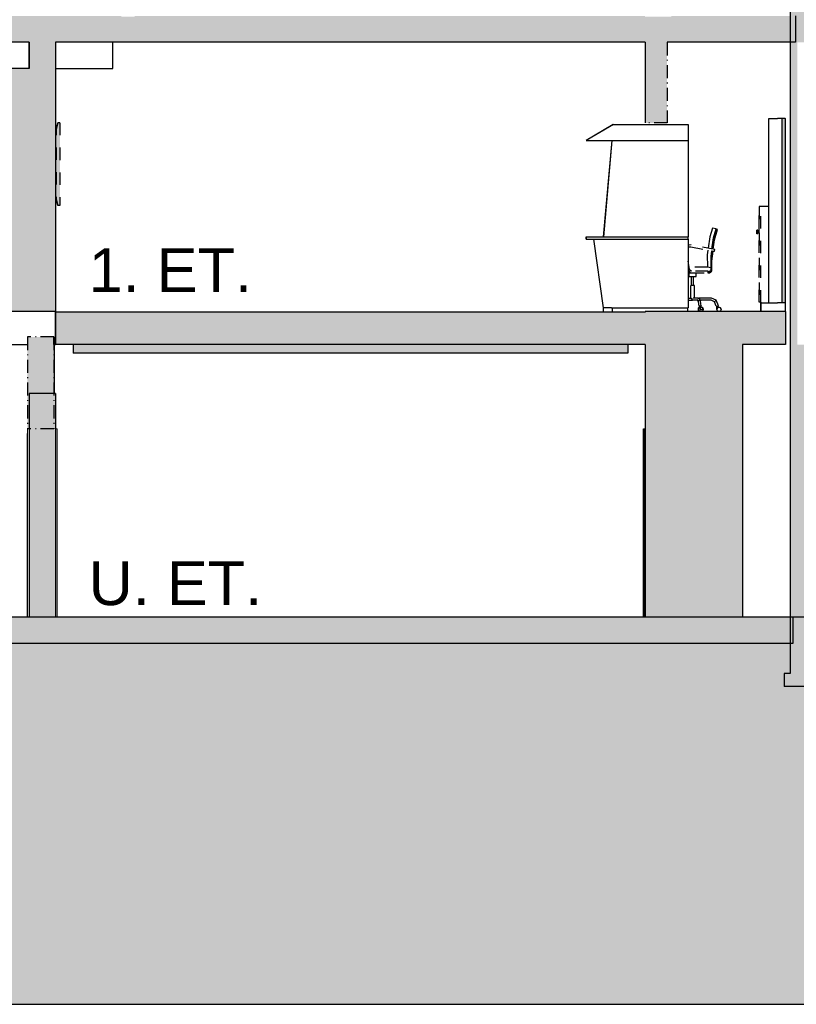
# Model space of a CAD drawing. Header units: millimetres. Extents: x -30070 to 7789, y 456 to 21551.
# Tile 2 of 18: x -20722 to -11864, y 456 to 11684. Entities that reach past the tile are written whole.
import ezdxf

# ---------------------------------------------------------------- set-up
doc = ezdxf.new("R2010")
doc.units = ezdxf.units.MM
doc.header["$LTSCALE"] = 0.5
doc.header["$MEASUREMENT"] = 0
for name, pattern in [('Over snittplan', [520, 300, -100, 20, -100]), ('PLINE', [0]), ('Små Stiplet', [564.444444, 282.222222, -282.222222])]:
    doc.linetypes.add(name, pattern=pattern)
for name, color, linetype in [('222- Søyler', 7, 'Continuous'), ('222- Søyler  (Skravur)', 7, 'Continuous'), ('231- Bærende yttervegger', 7, 'Continuous'), ('232- Ikke-bærende yttervegger(Nye konstruksjoner)', 7, 'Continuous'), ('24-- Innervegger', 7, 'Continuous'), ('24-- Innervegger (Skravur)', 7, 'Continuous'), ('241- Bærende innervegger', 7, 'Continuous'), ('241- Bærende innervegger (Skravur)', 7, 'Continuous'), ('242- Ikke-bærende innervegger IARK', 7, 'Continuous'), ('244- Vinduer_ dører_ foldevegger(Nye konstruksjoner)', 7, 'Continuous'), ('25- Dekke eksisterende salen', 7, 'Continuous'), ('25- Dekke eksisterende salen (Skravur)', 7, 'Continuous'), ('25-- Dekker', 7, 'Continuous'), ('25-- Dekker (Skravur)', 7, 'Continuous'), ('251- Frittbærende dekker', 7, 'Continuous'), ('251- Frittbærende dekker (Skravur)', 7, 'Continuous'), ('255- Gulvoverflate', 7, 'Continuous'), ('256- Faste himlinger og overflatebehandling', 7, 'Continuous'), ('256- Faste himlinger og overflatebehandling (Skravur)', 7, 'Continuous'), ('27-- Fast inventar (Skravur)(Nye konstruksjoner)', 7, 'Continuous'), ('27-- Fast inventar(Nye konstruksjoner)', 7, 'Continuous'), ('68-- Inventar (løst) (Skravur)(Nye konstruksjoner)', 7, 'Continuous'), ('68-- Inventar (løst)(Nye konstruksjoner)', 7, 'Continuous'), ('832- Tekst bygning', 7, 'Continuous')]:
    doc.layers.add(name, color=color, linetype=linetype)
doc.layers.add('234- Vinduer_ dører_ porter(Nye konstruksjoner)', color=7, linetype='Continuous', lineweight=0)
doc.layers.add('235- Utvendig kledning og overflate', color=7, linetype='Continuous', lineweight=0)
doc.styles.add('GENERATED_STYLE_1', font='arial.ttf')

# ---------------------------------------------------------------- blocks, each defined once
blk = doc.blocks.new('*X1')
at = {"layer": '241- Bærende innervegger (Skravur)', "linetype": 'Continuous'}
blk.add_hatch(color=256, dxfattribs=at).paths.add_polyline_path([(-13588, 7017), (-13588, 7017), (-13588, 4870), (-13588, 7020), (-13588, 7020)])
blk = doc.blocks.new('*X2')
at = {"layer": '235- Utvendig kledning og overflate', "linetype": 'Continuous'}
blk.add_hatch(color=256, dxfattribs=at).paths.add_polyline_path([(-13588, 4870), (-13587, 4870), (-13587, 7020), (-13588, 7020)])

msp = doc.modelspace()

# ---------------------------------------------------------------- hatches: boundary and pattern name
at = {"layer": '222- Søyler  (Skravur)', "linetype": 'Continuous'}
msp.add_hatch(color=256, dxfattribs=at).paths.add_polyline_path([(-20810, 8357), (-20612, 8357), (-20612, 11127), (-20810, 11127)])
at = {"layer": '24-- Innervegger (Skravur)', "linetype": 'Continuous'}
h = msp.add_hatch(color=256, dxfattribs=at)
h.paths.add_polyline_path([(-11933, 11427), (-11933, 4870), (-11903, 4870), (-11903, 4570), (-11933, 4570), (-11933, 4230), (-11601, 4230), (-11601, 12328), (-11533, 12328), (-11533, 15035), (-11933, 15028), (-11933, 11727), (-11875, 11727), (-11875, 11427)])
h.paths.add_polyline_path([(-11601, 7977), (-11851, 7977), (-11851, 11427), (-11601, 11427)], flags=0)
at = {"layer": '241- Bærende innervegger (Skravur)', "linetype": 'Continuous'}
for points in [[(-20312, 11547), (-20612, 11547), (-20612, 10599), (-20312, 10599)], [(-13337, 11547), (-13587, 11547), (-13587, 10507), (-13337, 10507)], [(-20312, 8357), (-20312, 10599), (-20612, 10599), (-20612, 8357)], [(-20633, 7020), (-20612, 7020), (-20612, 7421), (-20333, 7421), (-20333, 8067), (-20633, 8067)], [(-13587, 7981), (-13587, 7020), (-13337, 7020), (-13337, 7981)], [(-12478, 4870), (-12478, 7981), (-13337, 7981), (-13337, 4870)], [(-20312, 7421), (-20612, 7421), (-20612, 4870), (-20312, 4870)], [(-13337, 7020), (-13587, 7020), (-13587, 4870), (-13337, 4870)]]:
    msp.add_hatch(color=256, dxfattribs=at).paths.add_polyline_path(points)
at = {"layer": '25- Dekke eksisterende salen (Skravur)', "linetype": 'Continuous'}
msp.add_hatch(color=256, dxfattribs=at).paths.add_polyline_path([(-12001, 4080), (-5946, 4080), (7643, 4080), (7643, 4230), (-12001, 4230)])
at = {"layer": '25-- Dekker (Skravur)', "linetype": 'Continuous'}
for points in [[(-20312, 8357), (-20312, 7981), (-11987, 7981), (-11987, 8357)], [(-26049, 4570), (-11903, 4570), (-11903, 4870), (-26049, 4870)]]:
    msp.add_hatch(color=256, dxfattribs=at).paths.add_polyline_path(points)
at = {"layer": '251- Frittbærende dekker (Skravur)', "linetype": 'Continuous'}
msp.add_hatch(color=256, dxfattribs=at).paths.add_polyline_path([(-26051, 11651), (-25103, 11651), (-25103, 11427), (-20612, 11427), (-20612, 11547), (-20312, 11547), (-20312, 11427), (-13587, 11427), (-13587, 11547), (-13337, 11547), (-13337, 11427), (-11875, 11427), (-11875, 11727), (-13289, 11727), (-13289, 11717), (-13589, 11717), (-13589, 11727), (-19411, 11727), (-19411, 11717), (-19561, 11717), (-19561, 11727), (-26051, 11727), (-26051, 11671)])
at = {"layer": '256- Faste himlinger og overflatebehandling (Skravur)', "linetype": 'Continuous'}
msp.add_hatch(color=256, dxfattribs=at).paths.add_polyline_path([(-20112, 7880), (-13787, 7880), (-13787, 7980), (-20112, 7980)])
at = {"layer": '27-- Fast inventar (Skravur)(Nye konstruksjoner)', "linetype": 'Continuous'}
msp.add_hatch(color=256, dxfattribs=at).paths.add_polyline_path([(-11991, 8457), (-11991, 10557), (-12031, 10557), (-12031, 8457)])
at = {"layer": '68-- Inventar (løst) (Skravur)(Nye konstruksjoner)', "linetype": 'Continuous'}
for points in [[(-20262, 9567), (-20262, 9587), (-20263, 9587), (-20263, 10487), (-20262, 10487), (-20262, 10507), (-20287, 10507), (-20307, 10433), (-20307, 9641), (-20287, 9567)], [(-20262, 10487), (-20263, 10487), (-20263, 9587), (-20262, 9587)]]:
    msp.add_hatch(color=256, dxfattribs=at).paths.add_polyline_path(points)
at = {"layer": '832- Tekst bygning', "linetype": 'Continuous'}
msp.add_hatch(color=256, dxfattribs=at).paths.add_polyline_path([(-26045, 7843), (-30070, 7843), (-30070, 456), (7789, 456), (7789, 5482), (7384, 5482), (7380, 4230), (-11529, 4230), (-11535, 4870), (-26045, 4870)])

# ---------------------------------------------------------------- linework, layer by layer
at = {"layer": '222- Søyler', "linetype": 'PLINE'}
for p, q in [((-20612, 11127), (-20810, 11127)), ((-20612, 8357), (-20810, 8357))]:
    msp.add_line(p, q, dxfattribs=at)
at = {"layer": '231- Bærende yttervegger', "linetype": 'PLINE'}
msp.add_line((-20612, 11127), (-20612, 11427), dxfattribs=at)
at = {"layer": '232- Ikke-bærende yttervegger(Nye konstruksjoner)', "linetype": 'PLINE'}
for p, q in [((-14176, 9182), (-14066, 8397)), ((-14065, 8397), (-14175, 9182)), ((-13098, 9182), (-13098, 8397)), ((-14065, 8397), (-14066, 8397)), ((-13970, 8397), (-14065, 8397)), ((-14065, 8397), (-14065, 8397)), ((-13961, 8397), (-13098, 8397))]:
    msp.add_line(p, q, dxfattribs=at)
at = {"layer": '234- Vinduer_ dører_ porter(Nye konstruksjoner)', "linetype": 'PLINE'}
for p, q in [((-20631, 4870), (-20631, 7017)), ((-20631, 7017), (-20612, 7017)), ((-20631, 7017), (-20631, 7017)), ((-20631, 6967), (-20631, 4870)), ((-20631, 6967), (-20631, 6967)), ((-20612, 4870), (-20612, 7017)), ((-20293, 7017), (-20312, 7017)), ((-20293, 4870), (-20293, 7017))]:
    msp.add_line(p, q, dxfattribs=at)
at = {"layer": '24-- Innervegger', "linetype": 'PLINE'}
msp.add_line((-11933, 15028), (-11933, 4230), dxfattribs=at)
at = {"layer": '241- Bærende innervegger', "linetype": 'PLINE'}
for p, q in [((-20612, 11427), (-20612, 11127)), ((-20312, 11427), (-20312, 10599)), ((-13588, 11427), (-13588, 10507)), ((-20312, 10599), (-20312, 8357)), ((-13587, 10507), (-13588, 10507)), ((-13588, 10507), (-13588, 10507)), ((-20312, 8357), (-20612, 8357)), ((-20332, 8067), (-20333, 8067)), ((-20325, 7421), (-20325, 7981)), ((-13588, 7981), (-13588, 7020)), ((-13587, 7981), (-13587, 7020)), ((-12478, 7981), (-12478, 4870)), ((-20612, 7421), (-20612, 4870)), ((-20312, 7421), (-20612, 7421)), ((-20312, 7421), (-20312, 4870)), ((-13588, 7020), (-13588, 7017)), ((-13587, 7020), (-13588, 7020)), ((-13588, 7020), (-13588, 7020)), ((-13587, 7020), (-13587, 4870))]:
    msp.add_line(p, q, dxfattribs=at)
at = {"layer": '241- Bærende innervegger', "linetype": 'Over snittplan'}
for p, q in [((-13587, 11427), (-13587, 10507)), ((-13337, 11427), (-13337, 10507)), ((-13337, 10507), (-13587, 10507)), ((-20633, 8067), (-20633, 7020)), ((-20333, 8067), (-20633, 8067)), ((-20333, 8067), (-20333, 7020)), ((-20333, 7020), (-20633, 7020))]:
    msp.add_line(p, q, dxfattribs=at)
at = {"layer": '242- Ikke-bærende innervegger IARK', "linetype": 'PLINE'}
msp.add_line((-20612, 7017), (-20612, 7020), dxfattribs=at)
at = {"layer": '244- Vinduer_ dører_ foldevegger(Nye konstruksjoner)', "linetype": 'PLINE'}
for p, q in [((-20631, 7017), (-20631, 7017)), ((-20631, 4870), (-20631, 6967)), ((-20631, 6967), (-20631, 6967)), ((-13607, 4870), (-13607, 7017)), ((-13607, 7017), (-13588, 7017)), ((-13607, 7017), (-13607, 7017)), ((-13607, 7017), (-13607, 6967)), ((-13607, 6967), (-13607, 4870)), ((-13607, 6967), (-13607, 6967)), ((-13588, 4870), (-13588, 7017))]:
    msp.add_line(p, q, dxfattribs=at)
at = {"layer": '25- Dekke eksisterende salen', "linetype": 'PLINE'}
for p, q in [((-12001, 4230), (-12001, 4080)), ((-11933, 4230), (-12001, 4230))]:
    msp.add_line(p, q, dxfattribs=at)
at = {"layer": '25- Dekke eksisterende salen', "linetype": 'PLINE', "flags": 128}
msp.add_lwpolyline([(7643, 4080), (7284, 4080), (6970, 4080), (6296, 4080), (1297, 4080), (496, 4080), (-337, 4080), (-1428, 4080), (-2126, 4080), (-2809, 4080), (-3662, 4080), (-4527, 4080), (-5533, 4080), (-6914, 4080), (-7742, 4080), (-8560, 4080), (-10582, 4080), (-11306, 4080), (-12001, 4080)], dxfattribs=at)
at = {"layer": '25-- Dekker', "linetype": 'PLINE'}
for p, q in [((-20312, 8357), (-20312, 7981)), ((-20309, 8357), (-20312, 8357)), ((-20312, 7981), (-20312, 8357)), ((-11987, 8357), (-13587, 8357)), ((-11987, 8357), (-11987, 7981)), ((-21898, 7981), (-20633, 7981)), ((-20332, 7981), (-20332, 8067)), ((-20332, 7981), (-20312, 7981)), ((-13587, 7981), (-20312, 7981)), ((-20312, 7981), (-20312, 7981)), ((-11987, 7981), (-12478, 7981)), ((-20612, 4870), (-22745, 4870)), ((-13587, 4870), (-20312, 4870)), ((-11903, 4870), (-12478, 4870)), ((-11903, 4870), (-11903, 4570)), ((-11903, 4570), (-26049, 4570))]:
    msp.add_line(p, q, dxfattribs=at)
at = {"layer": '251- Frittbærende dekker', "linetype": 'PLINE'}
for p, q in [((-11875, 11727), (-11875, 11427)), ((-20612, 11427), (-25103, 11427)), ((-13587, 11427), (-20312, 11427)), ((-11875, 11427), (-13337, 11427))]:
    msp.add_line(p, q, dxfattribs=at)
at = {"layer": '255- Gulvoverflate', "linetype": 'PLINE'}
for p, q in [((-20309, 8357), (-20309, 8347)), ((-13587, 8347), (-20309, 8347)), ((-13587, 8357), (-13587, 8347))]:
    msp.add_line(p, q, dxfattribs=at)
at = {"layer": '256- Faste himlinger og overflatebehandling', "linetype": 'PLINE'}
for p, q in [((-19661, 11127), (-19661, 11427)), ((-20312, 11127), (-19661, 11127)), ((-20113, 7980), (-20112, 7980)), ((-20113, 7980), (-20113, 7880)), ((-20112, 7980), (-20112, 7980)), ((-20112, 7980), (-20112, 7880)), ((-13787, 7980), (-20112, 7980)), ((-13787, 7980), (-13787, 7880)), ((-20113, 7880), (-20112, 7880)), ((-20112, 7880), (-20112, 7880)), ((-13787, 7880), (-20112, 7880))]:
    msp.add_line(p, q, dxfattribs=at)
at = {"layer": '27-- Fast inventar(Nye konstruksjoner)', "linetype": 'PLINE'}
for p, q in [((-12176, 8457), (-12176, 10557)), ((-12176, 10557), (-12175, 10557)), ((-12176, 9557), (-12176, 10557)), ((-12176, 10557), (-12176, 10557)), ((-12175, 10557), (-12175, 10557)), ((-12175, 10557), (-12171, 10557)), ((-12171, 10557), (-12164, 10557)), ((-12164, 10557), (-12154, 10557)), ((-12154, 10557), (-12140, 10557)), ((-12140, 10557), (-12119, 10557)), ((-12119, 10557), (-12080, 10557)), ((-12074, 10557), (-12080, 10557)), ((-12060, 10557), (-12074, 10557)), ((-12049, 10557), (-12060, 10557)), ((-12040, 10557), (-12049, 10557)), ((-12034, 10557), (-12040, 10557)), ((-12031, 10557), (-12034, 10557)), ((-12031, 10557), (-12031, 8457)), ((-11991, 10557), (-12031, 10557)), ((-11991, 10557), (-11989, 10557)), ((-11991, 10557), (-11991, 8457)), ((-11989, 8457), (-11989, 10557)), ((-11989, 10557), (-11989, 10557)), ((-11989, 8457), (-11989, 10557)), ((-13950, 10487), (-14262, 10307)), ((-13951, 10487), (-14262, 10307)), ((-13951, 10487), (-13950, 10487)), ((-13950, 10487), (-13098, 10487)), ((-13950, 10487), (-13950, 10487)), ((-13098, 10487), (-13098, 10307)), ((-14262, 10307), (-13098, 10307)), ((-14262, 10307), (-14262, 10307)), ((-14262, 10307), (-14262, 10307)), ((-13969, 10307), (-14066, 9207)), ((-13969, 10307), (-14065, 9207)), ((-13969, 10307), (-14065, 9207)), ((-13969, 10307), (-14065, 9207)), ((-13098, 10307), (-13098, 9207)), ((-14262, 9207), (-14262, 9207)), ((-14262, 9207), (-14262, 9207)), ((-14262, 9207), (-13098, 9207)), ((-14262, 9182), (-14262, 9207)), ((-14262, 9207), (-14262, 9182)), ((-13098, 9182), (-13098, 9207)), ((-14262, 9182), (-13098, 9182)), ((-14262, 9182), (-14262, 9182)), ((-14262, 9182), (-14262, 9182)), ((-12176, 8457), (-12175, 8457)), ((-12175, 8457), (-12175, 8457)), ((-12175, 8457), (-12171, 8457)), ((-12171, 8457), (-12164, 8457)), ((-12164, 8457), (-12154, 8457)), ((-12154, 8457), (-12140, 8457)), ((-12140, 8457), (-12119, 8457)), ((-12119, 8457), (-12080, 8457)), ((-12074, 8457), (-12080, 8457)), ((-12060, 8457), (-12074, 8457)), ((-12049, 8457), (-12060, 8457)), ((-12040, 8457), (-12049, 8457)), ((-12034, 8457), (-12040, 8457)), ((-12031, 8457), (-12034, 8457)), ((-11991, 8457), (-12031, 8457)), ((-11991, 8457), (-11989, 8457)), ((-11989, 8457), (-11989, 8457)), ((-14066, 8397), (-14066, 8357)), ((-14065, 8357), (-14065, 8397)), ((-13970, 8397), (-13961, 8397)), ((-13961, 8357), (-13961, 8397)), ((-13101, 8357), (-13101, 8397))]:
    msp.add_line(p, q, dxfattribs=at)
at = {"layer": '68-- Inventar (løst)(Nye konstruksjoner)', "linetype": 'Små Stiplet'}
for p, q in [((-20307, 10433), (-20287, 10507)), ((-20262, 10507), (-20287, 10507)), ((-20278, 10507), (-20278, 10509)), ((-20278, 10509), (-20278, 10507)), ((-20272, 10509), (-20278, 10509)), ((-20272, 10507), (-20272, 10509)), ((-20287, 9567), (-20307, 9641)), ((-20262, 9567), (-20287, 9567)), ((-12288, 9552), (-12288, 9272)), ((-12288, 9272), (-12288, 9552)), ((-12288, 9552), (-12288, 9552)), ((-12288, 8462), (-12288, 9552)), ((-12288, 9552), (-12288, 9552)), ((-12288, 9552), (-12288, 9552)), ((-12288, 9552), (-12288, 9272)), ((-12269, 9552), (-12288, 9552)), ((-12269, 9557), (-12269, 9552)), ((-12269, 9557), (-12269, 9557)), ((-12269, 9557), (-12269, 9557)), ((-12269, 9552), (-12269, 9557)), ((-12269, 9557), (-12176, 9557)), ((-12269, 8457), (-12269, 9557)), ((-11989, 9557), (-11988, 9557)), ((-11988, 8457), (-11988, 9557)), ((-12850, 9208), (-12869, 9077)), ((-12850, 9208), (-12869, 9077)), ((-12820, 9307), (-12850, 9208)), ((-12820, 9307), (-12850, 9208)), ((-12777, 9299), (-12820, 9307)), ((-12820, 9307), (-12820, 9307)), ((-12807, 9198), (-12777, 9299)), ((-12773, 9290), (-12806, 9175)), ((-12773, 9290), (-12806, 9175)), ((-12797, 9174), (-12764, 9290)), ((-12764, 9290), (-12773, 9290)), ((-12773, 9290), (-12773, 9290)), ((-12313, 9282), (-12313, 9279)), ((-12313, 9279), (-12313, 9282)), ((-12303, 9282), (-12313, 9282)), ((-12313, 9272), (-12313, 9279)), ((-12313, 9279), (-12313, 9272)), ((-12313, 9272), (-12313, 9279)), ((-12313, 9279), (-12313, 9272)), ((-12313, 9262), (-12313, 9272)), ((-12313, 9272), (-12313, 9262)), ((-12313, 9262), (-12313, 9272)), ((-12313, 9272), (-12313, 9262)), ((-12313, 9252), (-12313, 9262)), ((-12313, 9262), (-12313, 9252)), ((-12313, 9252), (-12313, 9262)), ((-12313, 9262), (-12313, 9252)), ((-12313, 9252), (-12313, 9245)), ((-12313, 9245), (-12313, 9252)), ((-12313, 9252), (-12313, 9245)), ((-12313, 9245), (-12313, 9252)), ((-12313, 9245), (-12313, 9242)), ((-12313, 9242), (-12313, 9245)), ((-12303, 9242), (-12313, 9242)), ((-12303, 9279), (-12303, 9282)), ((-12303, 9272), (-12303, 9279)), ((-12288, 9272), (-12303, 9272)), ((-12303, 9262), (-12303, 9272)), ((-12303, 9252), (-12303, 9262)), ((-12288, 9252), (-12303, 9252)), ((-12303, 9245), (-12303, 9252)), ((-12303, 9242), (-12303, 9245)), ((-12288, 9271), (-12288, 9272)), ((-12288, 9267), (-12288, 9271)), ((-12288, 9262), (-12288, 9267)), ((-12288, 9257), (-12288, 9262)), ((-12288, 9253), (-12288, 9257)), ((-12288, 9252), (-12288, 9253)), ((-12288, 9252), (-12288, 8462)), ((-12288, 8462), (-12288, 9252)), ((-12288, 9252), (-12288, 8462)), ((-13088, 9114), (-13098, 9109)), ((-13088, 9114), (-13098, 9109)), ((-13064, 9115), (-13088, 9114)), ((-13088, 9114), (-13088, 9114)), ((-13088, 9114), (-13088, 9114)), ((-13088, 9114), (-13088, 9114)), ((-13084, 9095), (-13067, 9095)), ((-13067, 9095), (-13067, 9095)), ((-13067, 9095), (-12797, 9043)), ((-13067, 9095), (-13067, 9095)), ((-13067, 9095), (-12872, 9057)), ((-12795, 9062), (-13064, 9115)), ((-12826, 9068), (-12807, 9198)), ((-12806, 9175), (-12819, 9067)), ((-12806, 9175), (-12819, 9067)), ((-12811, 9066), (-12797, 9174)), ((-13098, 9088), (-13084, 9095)), ((-12872, 9057), (-12880, 9001)), ((-12872, 9057), (-12880, 9001)), ((-12880, 9001), (-12878, 8866)), ((-12880, 9001), (-12878, 8866)), ((-12837, 8987), (-12828, 9049)), ((-12836, 8935), (-12837, 8987)), ((-12822, 9047), (-12836, 8936)), ((-12822, 9047), (-12836, 8934)), ((-12828, 9049), (-12828, 9049)), ((-12828, 9049), (-12822, 9047)), ((-12828, 8932), (-12813, 9046)), ((-12813, 9046), (-12813, 9046)), ((-12813, 9046), (-12797, 9043)), ((-12797, 9043), (-12795, 9062)), ((-13081, 8841), (-13098, 8930)), ((-12835, 8888), (-12836, 8935)), ((-12836, 8934), (-12834, 8832)), ((-12835, 8858), (-12835, 8888)), ((-12826, 8831), (-12828, 8932)), ((-13098, 8835), (-13090, 8816)), ((-13098, 8835), (-13090, 8816)), ((-13098, 8813), (-13087, 8813)), ((-13080, 8807), (-13098, 8807)), ((-13098, 8797), (-13056, 8797)), ((-13090, 8816), (-13087, 8813)), ((-13090, 8816), (-13075, 8802)), ((-13087, 8813), (-13080, 8807)), ((-13087, 8813), (-13080, 8807)), ((-13087, 8813), (-13080, 8807)), ((-13086, 8757), (-13086, 8797)), ((-12880, 8863), (-13085, 8863)), ((-13076, 8828), (-13081, 8841)), ((-13080, 8807), (-13075, 8802)), ((-13067, 8820), (-13076, 8828)), ((-13075, 8802), (-13075, 8802)), ((-13075, 8802), (-13055, 8797)), ((-13055, 8817), (-13067, 8820)), ((-13055, 8817), (-13055, 8817)), ((-12871, 8817), (-13055, 8817)), ((-13055, 8797), (-12871, 8797)), ((-13008, 8757), (-13008, 8797)), ((-12835, 8855), (-12880, 8863)), ((-12878, 8866), (-12835, 8858)), ((-12878, 8866), (-12835, 8858)), ((-12878, 8866), (-12878, 8866)), ((-12874, 8797), (-12860, 8797)), ((-12871, 8797), (-12871, 8817)), ((-12871, 8817), (-12871, 8817)), ((-12871, 8813), (-12861, 8813)), ((-12860, 8807), (-12871, 8807)), ((-12861, 8813), (-12857, 8814)), ((-12858, 8807), (-12860, 8807)), ((-12860, 8797), (-12857, 8797)), ((-12854, 8808), (-12858, 8807)), ((-12853, 8808), (-12858, 8807)), ((-12857, 8814), (-12852, 8817)), ((-12857, 8797), (-12851, 8798)), ((-12849, 8810), (-12854, 8808)), ((-12849, 8810), (-12853, 8808)), ((-12852, 8817), (-12846, 8822)), ((-12851, 8798), (-12845, 8801)), ((-12845, 8812), (-12849, 8810)), ((-12845, 8812), (-12849, 8810)), ((-12846, 8822), (-12842, 8827)), ((-12842, 8816), (-12845, 8812)), ((-12842, 8816), (-12845, 8812)), ((-12845, 8801), (-12840, 8804)), ((-12842, 8827), (-12838, 8833)), ((-12839, 8820), (-12842, 8816)), ((-12839, 8820), (-12842, 8816)), ((-12840, 8804), (-12835, 8809)), ((-12836, 8824), (-12839, 8820)), ((-12836, 8824), (-12839, 8820)), ((-12838, 8833), (-12836, 8840)), ((-12836, 8840), (-12835, 8846)), ((-12835, 8829), (-12836, 8824)), ((-12835, 8829), (-12836, 8824)), ((-12835, 8858), (-12835, 8855)), ((-12835, 8858), (-12835, 8858)), ((-12834, 8855), (-12835, 8855)), ((-12835, 8855), (-12835, 8855)), ((-12835, 8846), (-12834, 8847)), ((-12835, 8846), (-12834, 8832)), ((-12834, 8832), (-12835, 8829)), ((-12834, 8832), (-12835, 8829)), ((-12835, 8809), (-12831, 8814)), ((-12834, 8854), (-12834, 8855)), ((-12834, 8847), (-12834, 8854)), ((-12831, 8814), (-12828, 8820)), ((-12828, 8820), (-12826, 8827)), ((-12826, 8827), (-12826, 8831)), ((-13086, 8757), (-13075, 8757)), ((-13075, 8757), (-13047, 8757)), ((-13068, 8657), (-13062, 8657)), ((-13068, 8510), (-13068, 8657)), ((-13062, 8657), (-13047, 8657)), ((-13059, 8657), (-13059, 8757)), ((-13047, 8757), (-13020, 8757)), ((-13047, 8657), (-13032, 8657)), ((-13036, 8657), (-13036, 8757)), ((-13032, 8657), (-13026, 8657)), ((-13026, 8510), (-13026, 8657)), ((-13020, 8757), (-13008, 8757)), ((-13098, 8510), (-13064, 8510)), ((-13098, 8484), (-13062, 8484)), ((-13058, 8487), (-13062, 8484)), ((-13058, 8507), (-13057, 8506)), ((-13057, 8488), (-13058, 8487)), ((-13058, 8487), (-13048, 8487)), ((-13057, 8506), (-13055, 8497)), ((-13055, 8497), (-13057, 8488)), ((-13053, 8497), (-13050, 8506)), ((-13050, 8488), (-13053, 8497)), ((-13050, 8506), (-13050, 8506)), ((-13050, 8488), (-13050, 8488)), ((-13042, 8484), (-13048, 8487)), ((-13048, 8487), (-13048, 8487)), ((-12987, 8484), (-13042, 8484)), ((-12980, 8510), (-13041, 8510)), ((-12978, 8471), (-12990, 8488)), ((-12989, 8506), (-12980, 8510)), ((-12978, 8471), (-12987, 8484)), ((-12980, 8510), (-12972, 8506)), ((-12831, 8510), (-12980, 8510)), ((-12979, 8477), (-12973, 8484)), ((-12972, 8419), (-12979, 8477)), ((-12972, 8419), (-12978, 8471)), ((-12973, 8484), (-12964, 8487)), ((-12956, 8484), (-12972, 8506)), ((-12966, 8421), (-12956, 8421)), ((-12964, 8487), (-12956, 8484)), ((-12956, 8484), (-12955, 8477)), ((-12836, 8484), (-12956, 8484)), ((-12956, 8421), (-12949, 8421)), ((-12948, 8419), (-12955, 8477)), ((-12836, 8484), (-12835, 8488)), ((-12797, 8467), (-12836, 8484)), ((-12831, 8506), (-12831, 8510)), ((-12777, 8487), (-12831, 8510)), ((-12797, 8467), (-12794, 8470)), ((-12778, 8417), (-12797, 8467)), ((-12794, 8470), (-12787, 8477)), ((-12787, 8477), (-12780, 8484)), ((-12780, 8484), (-12777, 8487)), ((-12753, 8421), (-12777, 8487)), ((-12757, 8421), (-12753, 8421)), ((-12288, 8462), (-12288, 8462)), ((-12288, 8462), (-12288, 8462)), ((-12288, 8462), (-12288, 8462)), ((-12269, 8462), (-12288, 8462)), ((-12269, 8462), (-12269, 8457)), ((-12269, 8457), (-12269, 8462)), ((-12269, 8457), (-12269, 8357)), ((-12269, 8457), (-12269, 8457)), ((-12269, 8457), (-12269, 8457)), ((-12269, 8457), (-12269, 8457)), ((-12269, 8457), (-12269, 8457)), ((-12269, 8357), (-12269, 8457)), ((-12269, 8357), (-12269, 8457)), ((-12269, 8457), (-12176, 8457)), ((-11989, 8457), (-11988, 8457)), ((-11988, 8357), (-11988, 8457)), ((-12980, 8381), (-12978, 8398)), ((-12980, 8381), (-12978, 8398)), ((-12978, 8364), (-12980, 8381)), ((-12978, 8364), (-12980, 8381)), ((-12978, 8398), (-12973, 8405)), ((-12978, 8398), (-12972, 8405)), ((-12973, 8357), (-12978, 8364)), ((-12972, 8357), (-12978, 8364)), ((-12972, 8405), (-12973, 8405)), ((-12972, 8419), (-12966, 8421)), ((-12971, 8417), (-12972, 8419)), ((-12972, 8419), (-12971, 8417)), ((-12972, 8405), (-12967, 8398)), ((-12972, 8405), (-12967, 8405)), ((-12967, 8364), (-12972, 8357)), ((-12966, 8417), (-12971, 8417)), ((-12971, 8417), (-12966, 8417)), ((-12969, 8405), (-12967, 8407)), ((-12968, 8405), (-12967, 8407)), ((-12967, 8407), (-12967, 8407)), ((-12967, 8407), (-12961, 8399)), ((-12967, 8407), (-12941, 8407)), ((-12962, 8398), (-12967, 8405)), ((-12967, 8405), (-12967, 8405)), ((-12967, 8398), (-12965, 8381)), ((-12965, 8381), (-12967, 8364)), ((-12966, 8419), (-12963, 8419)), ((-12966, 8407), (-12966, 8419)), ((-12966, 8407), (-12966, 8417)), ((-12963, 8419), (-12958, 8419)), ((-12960, 8381), (-12962, 8398)), ((-12961, 8399), (-12959, 8381)), ((-12959, 8381), (-12960, 8381)), ((-12959, 8381), (-12933, 8381)), ((-12958, 8419), (-12955, 8419)), ((-12955, 8419), (-12955, 8419)), ((-12955, 8407), (-12955, 8419)), ((-12954, 8417), (-12955, 8417)), ((-12948, 8419), (-12954, 8417)), ((-12949, 8421), (-12948, 8419)), ((-12941, 8407), (-12936, 8399)), ((-12940, 8405), (-12936, 8405)), ((-12936, 8405), (-12931, 8398)), ((-12936, 8399), (-12933, 8381)), ((-12931, 8364), (-12936, 8357)), ((-12931, 8398), (-12928, 8381)), ((-12928, 8381), (-12931, 8364)), ((-12778, 8417), (-12774, 8417)), ((-12774, 8417), (-12765, 8419)), ((-12771, 8381), (-12771, 8418)), ((-12771, 8381), (-12764, 8399)), ((-12771, 8381), (-12770, 8390)), ((-12770, 8381), (-12771, 8381)), ((-12770, 8390), (-12765, 8398)), ((-12763, 8398), (-12770, 8381)), ((-12769, 8381), (-12763, 8398)), ((-12769, 8381), (-12763, 8398)), ((-12763, 8364), (-12769, 8381)), ((-12763, 8364), (-12769, 8381)), ((-12766, 8419), (-12765, 8419)), ((-12765, 8419), (-12757, 8421)), ((-12765, 8419), (-12761, 8419)), ((-12765, 8398), (-12764, 8399)), ((-12764, 8399), (-12746, 8407)), ((-12764, 8400), (-12761, 8402)), ((-12746, 8405), (-12763, 8398)), ((-12763, 8398), (-12746, 8405)), ((-12763, 8398), (-12763, 8398)), ((-12746, 8357), (-12763, 8364)), ((-12763, 8364), (-12763, 8364)), ((-12761, 8419), (-12760, 8419)), ((-12761, 8402), (-12760, 8403)), ((-12760, 8403), (-12760, 8419)), ((-12746, 8407), (-12728, 8399)), ((-12729, 8398), (-12746, 8405)), ((-12746, 8405), (-12730, 8398)), ((-12746, 8405), (-12746, 8405)), ((-12730, 8364), (-12746, 8357)), ((-12730, 8398), (-12723, 8381)), ((-12723, 8381), (-12730, 8364)), ((-12722, 8381), (-12729, 8398)), ((-12728, 8399), (-12721, 8381)), ((-12721, 8381), (-12722, 8381))]:
    msp.add_line(p, q, dxfattribs=at)
at = {"layer": '68-- Inventar (løst)(Nye konstruksjoner)', "linetype": 'Små Stiplet', "flags": 128}
for points in [[(-20287, 10507), (-20307, 10433), (-20307, 9641), (-20287, 9567)], [(-20262, 10507), (-20262, 10487), (-20262, 9587), (-20262, 9567)]]:
    msp.add_lwpolyline(points, dxfattribs=at)
at = {"layer": '832- Tekst bygning', "linetype": 'PLINE', "flags": 128}
msp.add_lwpolyline([(-26045, 7843), (-30070, 7843), (-30070, 456), (7789, 456), (7789, 5482), (7384, 5482), (7380, 4230), (-11529, 4230), (-11535, 4870), (-26045, 4870)], close=True, dxfattribs=at)

# ---------------------------------------------------------------- block references
at = {"layer": '241- Bærende innervegger'}
for name in ['*X1', '*X2']:
    msp.add_blockref(name, (0, 0), dxfattribs=at)

# ---------------------------------------------------------------- texts
at = {"layer": '256- Faste himlinger og overflatebehandling', "linetype": 'Continuous', "char_height": 500, "attachment_point": 1, "style": 'GENERATED_STYLE_1'}
for s, insert in [('\\A1;{\\pql;\\fArial|b0|i0|c0|p0;\\W1.000000;1\\fArial|b0|i0|c0|p0;\\W1.000000;. ET. }', (-19935, 9078)), ('\\A1;{\\pql;\\fArial|b0|i0|c0|p0;\\W1.000000;U. ET. }', (-19935, 5508))]:
    msp.add_mtext(s, dxfattribs=dict(at, insert=insert))

doc.saveas('drawing.dxf')
